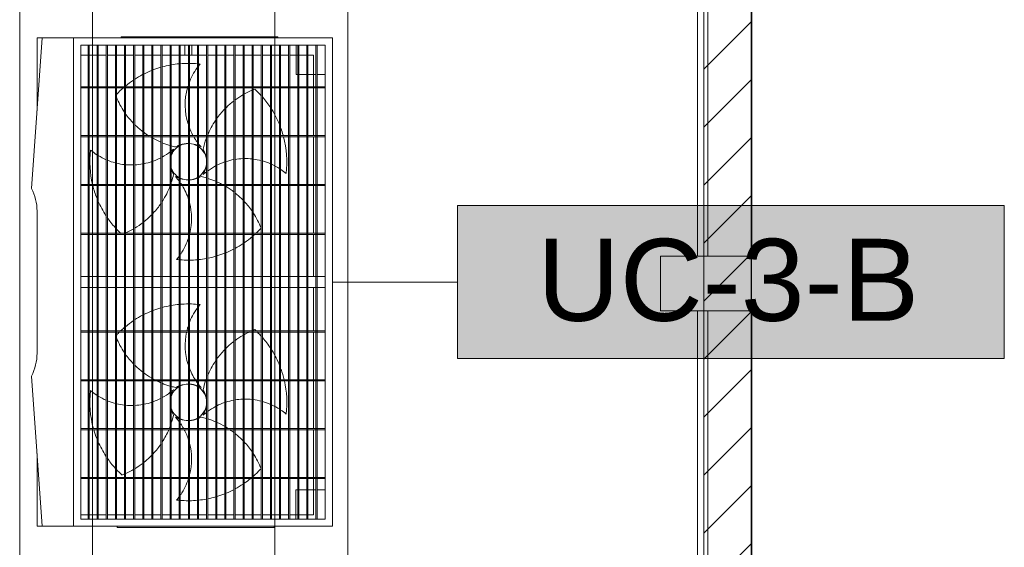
# Model space of a CAD drawing. Header units: metres. Extents: x 2.5 to 41.3, y -72.9 to -49.4.
# Tile 26 of 27: x 38.2 to 40.9, y -55.1 to -53.7. Entities that reach past the tile are written whole.
import ezdxf

# ---------------------------------------------------------------- set-up
doc = ezdxf.new("R2010")
doc.units = ezdxf.units.M
for name, color, linetype, lineweight in [('A-COLS', 7, 'Continuous', 18), ('A-FLOR', 7, 'Continuous', 18), ('A-WALL', 7, 'Continuous', 18), ('A-WALL-PATT', 7, 'Continuous', 18), ('I-WALL', 7, 'Continuous', 18), ('M-EQPM', 7, 'Continuous', 18), ('S-BEAM', 7, 'Continuous', 18), ('S-COLS', 7, 'Continuous', 18)]:
    doc.layers.add(name, color=color, linetype=linetype, lineweight=lineweight)
doc.layers.add('M-EQPM-IDEN', color=1, linetype='Continuous', lineweight=9, true_color=0xff0000)
doc.styles.add('Arial_2', font='arial.ttf', dxfattribs={"height": 0.225})

# ---------------------------------------------------------------- blocks, each defined once
blk = doc.blocks.new('4 GRE - ESCOLA DE CINEMA E AUDIOVISUAL CINE REX R07_rvt-1-LAJE TÉCNICA')
at = {"layer": 'A-WALL-PATT', "true_color": 0xd4d4d4}
h = blk.add_hatch(dxfattribs=at)
h.set_pattern_fill('FP_2', color=254, style=0, pattern_type=2)
h.set_pattern_definition([(45, (21.555, -62.929), (-0.0795495, 0.0795495), [])])
h.paths.add_polyline_path([(40.0373, -68.5214), (40.1673, -68.5214), (40.1673, -51.0704), (40.0373, -51.0704), (40.0373, -67.3856)])
at = {"layer": 'I-WALL', "color": 253, "true_color": 0xaaaaaa}
for p, q in [((40.1673, -68.5214), (40.1673, -51.0704)), ((40.0373, -51.1954), (40.0373, -68.5214))]:
    blk.add_line(p, q, dxfattribs=at)
blk = doc.blocks.new('Family - V504-298893-LAJE TÉCNICA')
at = {"layer": 'S-BEAM', "color": 253, "true_color": 0xaaaaaa}
for p, q in [((0.06, 1.5757), (-0.06, 1.5757)), ((-0.06, 1.5757), (-0.06, -1.5757)), ((0.06, -1.5757), (0.06, 1.5757)), ((-0.06, -1.5757), (0.06, -1.5757))]:
    blk.add_line(p, q, dxfattribs=at)
blk = doc.blocks.new('Family - V504-298895-LAJE TÉCNICA')
at = {"layer": 'S-BEAM', "color": 253, "true_color": 0xaaaaaa}
for p, q in [((0.06, 1.5693), (-0.06, 1.5693)), ((-0.06, 1.5693), (-0.06, -1.5693)), ((0.06, -1.5693), (0.06, 1.5693)), ((-0.06, -1.5693), (0.06, -1.5693))]:
    blk.add_line(p, q, dxfattribs=at)
blk = doc.blocks.new('Family - P19-298905-LAJE TÉCNICA')
at = {"layer": 'S-COLS', "color": 253, "true_color": 0xaaaaaa}
for p, q in [((0.125, 0.075), (-0.125, 0.075)), ((-0.125, 0.075), (-0.125, -0.075)), ((0.125, -0.075), (0.125, 0.075)), ((-0.125, -0.075), (0.125, -0.075))]:
    blk.add_line(p, q, dxfattribs=at)
blk = doc.blocks.new('Family - P19-301703-LAJE TÉCNICA')
at = {"layer": 'S-COLS', "color": 253, "true_color": 0xaaaaaa}
for p, q in [((0.125, 0.075), (-0.125, 0.075)), ((-0.125, 0.075), (-0.125, -0.075)), ((0.125, -0.075), (0.125, 0.075)), ((-0.125, -0.075), (0.125, -0.075))]:
    blk.add_line(p, q, dxfattribs=at)
blk = doc.blocks.new('ESTRUTURAL CINE REX _011_IFC-1-LAJE TÉCNICA')
at = {"layer": 'A-COLS', "color": 253, "lineweight": 18, "true_color": 0xaaaaaa}
blk.add_blockref('Family - P19-301703-LAJE TÉCNICA', (40.0437, -54.4219), dxfattribs=at)
at = {"layer": 'S-BEAM', "color": 253, "lineweight": 18, "true_color": 0xaaaaaa}
for name, p in [('Family - V504-298893-LAJE TÉCNICA', (40.1089, -52.7712)), ('Family - V504-298895-LAJE TÉCNICA', (40.1089, -56.0662))]:
    blk.add_blockref(name, p, dxfattribs=at)
at = {"layer": 'S-COLS', "color": 253, "lineweight": 18, "true_color": 0xaaaaaa}
blk.add_blockref('Family - P19-298905-LAJE TÉCNICA', (40.0437, -54.4219), dxfattribs=at)
blk = doc.blocks.new('Midea_VRF_Outdoor_MVCMax-M615_670_730_785_850_WV2GN1_50_60Hz_ - MVC-M785WV2GN1-V9-LAJE TÉCNICA')
at = {"layer": 'M-EQPM', "color": 1, "true_color": 0xff0000}
for p, q in [((0.67, 0.395), (-0.67, 0.395)), ((-0.67, 0.395), (-0.67, -0.315)), ((0.67, -0.315), (0.67, 0.395)), ((0.65, 0.3755), (-0.65, 0.3755)), ((-0.65, 0.3755), (-0.65, 0.375)), ((-0.65, 0.375), (0.65, 0.375)), ((-0.65, -0.295), (-0.65, 0.375)), ((-0.65, 0.375), (0.65, 0.375)), ((0.65, 0.353), (-0.65, 0.353)), ((-0.65, 0.353), (-0.65, 0.35)), ((-0.57, 0.353), (-0.57, 0.375)), ((-0.533, 0.3755), (-0.536, 0.3755)), ((-0.536, 0.3755), (-0.536, -0.2945)), ((-0.533, -0.2945), (-0.533, 0.3755)), ((-0.399, 0.3755), (-0.402, 0.3755)), ((-0.402, 0.3755), (-0.402, -0.2945)), ((-0.399, -0.2945), (-0.399, 0.3755)), ((-0.265, 0.3755), (-0.268, 0.3755)), ((-0.268, 0.3755), (-0.268, -0.2945)), ((-0.265, -0.2945), (-0.265, 0.3755)), ((-0.131, 0.3755), (-0.134, 0.3755)), ((-0.134, 0.3755), (-0.134, -0.2945)), ((-0.131, -0.2945), (-0.131, 0.3755)), ((0.015, 0.3755), (-0.015, 0.3755)), ((-0.015, 0.3755), (-0.015, -0.2945)), ((0.015, -0.2945), (0.015, 0.3755)), ((0.137, 0.3755), (0.134, 0.3755)), ((0.134, 0.3755), (0.134, -0.2945)), ((0.137, -0.2945), (0.137, 0.3755)), ((0.271, 0.3755), (0.268, 0.3755)), ((0.268, 0.3755), (0.268, -0.2945)), ((0.271, -0.2945), (0.271, 0.3755)), ((0.405, 0.3755), (0.402, 0.3755)), ((0.402, 0.3755), (0.402, -0.2945)), ((0.405, -0.2945), (0.405, 0.3755)), ((0.539, 0.3755), (0.536, 0.3755)), ((0.536, 0.3755), (0.536, -0.2945)), ((0.539, -0.2945), (0.539, 0.3755)), ((0.57, 0.375), (0.57, 0.353)), ((0.65, 0.375), (0.65, 0.3755)), ((0.65, 0.375), (0.65, -0.295)), ((0.65, 0.35), (0.65, 0.353)), ((-0.65, 0.35), (0.65, 0.35)), ((0.65, 0.328), (-0.65, 0.328)), ((-0.65, 0.328), (-0.65, 0.325)), ((-0.65, 0.325), (0.65, 0.325)), ((-0.536, 0.343), (-0.6224, 0.343)), ((-0.6224, 0.343), (-0.6224, 0.328)), ((-0.6224, 0.343), (-0.536, 0.343)), ((-0.6224, 0.328), (-0.6224, 0.343)), ((-0.6224, 0.325), (-0.6224, 0.303)), ((-0.6224, 0.303), (-0.6224, 0.325)), ((-0.57, 0.328), (-0.57, 0.35)), ((-0.57, 0.303), (-0.57, 0.325)), ((-0.4028, 0.343), (-0.533, 0.343)), ((-0.533, 0.343), (-0.4028, 0.343)), ((-0.268, 0.343), (-0.399, 0.343)), ((-0.399, 0.343), (-0.268, 0.343)), ((-0.134, 0.343), (-0.265, 0.343)), ((-0.265, 0.343), (-0.134, 0.343)), ((-0.015, 0.343), (-0.131, 0.343)), ((-0.131, 0.343), (-0.015, 0.343)), ((0.134, 0.343), (0.015, 0.343)), ((0.015, 0.343), (0.134, 0.343)), ((0.268, 0.343), (0.137, 0.343)), ((0.137, 0.343), (0.268, 0.343)), ((0.402, 0.343), (0.271, 0.343)), ((0.271, 0.343), (0.402, 0.343)), ((0.536, 0.343), (0.405, 0.343)), ((0.405, 0.343), (0.536, 0.343)), ((0.6389, 0.343), (0.539, 0.343)), ((0.539, 0.343), (0.6389, 0.343)), ((0.57, 0.35), (0.57, 0.328)), ((0.57, 0.325), (0.57, 0.303)), ((0.6389, 0.328), (0.6389, 0.343)), ((0.6389, 0.343), (0.6389, 0.328)), ((0.6389, 0.303), (0.6389, 0.325)), ((0.6389, 0.325), (0.6389, 0.303)), ((0.65, 0.325), (0.65, 0.328)), ((0.65, 0.303), (-0.65, 0.303)), ((-0.65, 0.303), (-0.65, 0.3)), ((-0.65, 0.3), (0.65, 0.3)), ((-0.6224, 0.3), (-0.6224, 0.278)), ((-0.6224, 0.278), (-0.6224, 0.3)), ((-0.57, 0.2955), (-0.57, 0.3)), ((0.57, 0.3), (0.57, 0.295)), ((0.6389, 0.278), (0.6389, 0.3)), ((0.6389, 0.3), (0.6389, 0.278)), ((0.65, 0.3), (0.65, 0.303)), ((-0.65, 0.2955), (-0.57, 0.2955)), ((0.65, 0.278), (-0.65, 0.278)), ((-0.65, 0.278), (-0.65, 0.275)), ((-0.65, 0.275), (0.65, 0.275)), ((-0.6224, 0.275), (-0.6224, 0.253)), ((-0.6224, 0.253), (-0.6224, 0.275)), ((0.57, 0.295), (0.65, 0.295)), ((0.6389, 0.253), (0.6389, 0.275)), ((0.6389, 0.275), (0.6389, 0.253)), ((0.65, 0.275), (0.65, 0.278)), ((-0.67, 0.2455), (-0.673, 0.2455)), ((-0.673, 0.2455), (-0.673, 0.2255)), ((-0.673, 0.2455), (-0.673, 0.2448)), ((0.65, 0.253), (-0.65, 0.253)), ((-0.65, 0.253), (-0.65, 0.25)), ((-0.65, 0.25), (0.65, 0.25)), ((-0.6224, 0.25), (-0.6224, 0.228)), ((-0.6224, 0.228), (-0.6224, 0.25)), ((0.6389, 0.228), (0.6389, 0.25)), ((0.6389, 0.25), (0.6389, 0.228)), ((0.65, 0.25), (0.65, 0.253)), ((-0.673, -0.1645), (-0.673, 0.2255)), ((0.65, 0.228), (-0.65, 0.228)), ((-0.65, 0.228), (-0.65, 0.225)), ((-0.65, 0.225), (0.65, 0.225)), ((-0.6224, 0.225), (-0.6224, 0.203)), ((-0.6224, 0.203), (-0.6224, 0.225)), ((0.6389, 0.203), (0.6389, 0.225)), ((0.6389, 0.225), (0.6389, 0.203)), ((0.65, 0.225), (0.65, 0.228)), ((0.673, 0.235), (0.67, 0.235)), ((0.673, 0.2343), (0.673, 0.235)), ((0.673, 0.215), (0.673, 0.235)), ((0.65, 0.203), (-0.65, 0.203)), ((-0.65, 0.203), (-0.65, 0.2)), ((-0.65, 0.2), (0.65, 0.2)), ((-0.6224, 0.2), (-0.6224, 0.178)), ((-0.6224, 0.178), (-0.6224, 0.2)), ((0.6389, 0.178), (0.6389, 0.2)), ((0.6389, 0.2), (0.6389, 0.178)), ((0.65, 0.2), (0.65, 0.203)), ((0.673, 0.215), (0.673, -0.175)), ((0.65, 0.178), (-0.65, 0.178)), ((-0.65, 0.178), (-0.65, 0.175)), ((-0.65, 0.175), (0.65, 0.175)), ((-0.6224, 0.175), (-0.6224, 0.153)), ((-0.6224, 0.153), (-0.6224, 0.175)), ((0.6389, 0.153), (0.6389, 0.175)), ((0.6389, 0.175), (0.6389, 0.153)), ((0.65, 0.175), (0.65, 0.178)), ((0.65, 0.153), (-0.65, 0.153)), ((-0.65, 0.153), (-0.65, 0.15)), ((-0.65, 0.15), (0.65, 0.15)), ((-0.6224, 0.15), (-0.6224, 0.128)), ((-0.6224, 0.128), (-0.6224, 0.15)), ((0.6389, 0.128), (0.6389, 0.15)), ((0.6389, 0.15), (0.6389, 0.128)), ((0.65, 0.15), (0.65, 0.153)), ((0.65, 0.128), (-0.65, 0.128)), ((-0.65, 0.128), (-0.65, 0.125)), ((-0.65, 0.125), (0.65, 0.125)), ((-0.6224, 0.125), (-0.6224, 0.103)), ((-0.6224, 0.103), (-0.6224, 0.125)), ((0.6389, 0.103), (0.6389, 0.125)), ((0.6389, 0.125), (0.6389, 0.103)), ((0.65, 0.125), (0.65, 0.128)), ((0.65, 0.103), (-0.65, 0.103)), ((-0.65, 0.103), (-0.65, 0.1)), ((-0.65, 0.1), (0.65, 0.1)), ((-0.6224, 0.1), (-0.6224, 0.078)), ((-0.6224, 0.078), (-0.6224, 0.1)), ((0.6389, 0.078), (0.6389, 0.1)), ((0.6389, 0.1), (0.6389, 0.078)), ((0.65, 0.1), (0.65, 0.103)), ((0.65, 0.078), (-0.65, 0.078)), ((-0.65, 0.078), (-0.65, 0.075)), ((-0.65, 0.075), (0.65, 0.075)), ((-0.6224, 0.075), (-0.6224, 0.053)), ((-0.6224, 0.053), (-0.6224, 0.075)), ((0.6389, 0.053), (0.6389, 0.075)), ((0.6389, 0.075), (0.6389, 0.053)), ((0.65, 0.075), (0.65, 0.078)), ((0.65, 0.053), (-0.65, 0.053)), ((-0.65, 0.053), (-0.65, 0.05)), ((-0.65, 0.05), (0.65, 0.05)), ((0.65, 0.028), (-0.65, 0.028)), ((-0.65, 0.028), (-0.65, 0.025)), ((-0.6224, 0.05), (-0.6224, 0.028)), ((-0.6224, 0.028), (-0.6224, 0.05)), ((0.6389, 0.028), (0.6389, 0.05)), ((0.6389, 0.05), (0.6389, 0.028)), ((0.65, 0.05), (0.65, 0.053)), ((0.65, 0.025), (0.65, 0.028)), ((-0.65, 0.025), (0.65, 0.025)), ((-0.6224, 0.01), (-0.65, 0.01)), ((0.65, 0.003), (-0.65, 0.003)), ((-0.65, 0.003), (-0.65, 0)), ((-0.6224, 0.025), (-0.6224, 0.003)), ((-0.6224, 0.003), (-0.6224, 0.025)), ((0.6389, 0.003), (0.6389, 0.025)), ((0.6389, 0.025), (0.6389, 0.003)), ((0.65, 0), (0.65, 0.003)), ((-0.65, 0), (0.65, 0)), ((-0.65, -0.01), (-0.6224, -0.01)), ((0.65, -0.022), (-0.65, -0.022)), ((-0.65, -0.022), (-0.65, -0.025)), ((-0.65, -0.025), (0.65, -0.025)), ((-0.6224, 0), (-0.6224, -0.022)), ((-0.6224, -0.022), (-0.6224, 0)), ((-0.6224, -0.025), (-0.6224, -0.047)), ((-0.6224, -0.047), (-0.6224, -0.025)), ((0.6389, -0.022), (0.6389, 0)), ((0.6389, 0), (0.6389, -0.022)), ((0.6389, -0.047), (0.6389, -0.025)), ((0.6389, -0.025), (0.6389, -0.047)), ((0.65, -0.025), (0.65, -0.022)), ((0.65, -0.047), (-0.65, -0.047)), ((-0.65, -0.047), (-0.65, -0.05)), ((-0.65, -0.05), (0.65, -0.05)), ((-0.6224, -0.05), (-0.6224, -0.072)), ((-0.6224, -0.072), (-0.6224, -0.05)), ((0.6389, -0.072), (0.6389, -0.05)), ((0.6389, -0.05), (0.6389, -0.072)), ((0.65, -0.05), (0.65, -0.047)), ((0.65, -0.072), (-0.65, -0.072)), ((-0.65, -0.072), (-0.65, -0.075)), ((-0.65, -0.075), (0.65, -0.075)), ((-0.6224, -0.075), (-0.6224, -0.097)), ((-0.6224, -0.097), (-0.6224, -0.075)), ((0.6389, -0.097), (0.6389, -0.075)), ((0.6389, -0.075), (0.6389, -0.097)), ((0.65, -0.075), (0.65, -0.072)), ((0.65, -0.097), (-0.65, -0.097)), ((-0.65, -0.097), (-0.65, -0.1)), ((-0.65, -0.1), (0.65, -0.1)), ((-0.6224, -0.1), (-0.6224, -0.122)), ((-0.6224, -0.122), (-0.6224, -0.1)), ((0.6389, -0.122), (0.6389, -0.1)), ((0.6389, -0.1), (0.6389, -0.122)), ((0.65, -0.1), (0.65, -0.097)), ((0.65, -0.122), (-0.65, -0.122)), ((-0.65, -0.122), (-0.65, -0.125)), ((-0.65, -0.125), (0.65, -0.125)), ((-0.6224, -0.125), (-0.6224, -0.147)), ((-0.6224, -0.147), (-0.6224, -0.125)), ((0.6389, -0.147), (0.6389, -0.125)), ((0.6389, -0.125), (0.6389, -0.147)), ((0.65, -0.125), (0.65, -0.122)), ((0.65, -0.147), (-0.65, -0.147)), ((-0.65, -0.147), (-0.65, -0.15)), ((-0.65, -0.15), (0.65, -0.15)), ((-0.6224, -0.15), (-0.6224, -0.172)), ((-0.6224, -0.172), (-0.6224, -0.15)), ((0.6389, -0.172), (0.6389, -0.15)), ((0.6389, -0.15), (0.6389, -0.172)), ((0.65, -0.15), (0.65, -0.147)), ((-0.673, -0.1645), (-0.673, -0.1845)), ((-0.673, -0.1838), (-0.673, -0.1845)), ((-0.673, -0.1845), (-0.67, -0.1845)), ((0.65, -0.172), (-0.65, -0.172)), ((-0.65, -0.172), (-0.65, -0.175)), ((-0.65, -0.175), (0.65, -0.175)), ((-0.6224, -0.175), (-0.6224, -0.197)), ((-0.6224, -0.197), (-0.6224, -0.175)), ((0.6389, -0.197), (0.6389, -0.175)), ((0.6389, -0.175), (0.6389, -0.197)), ((0.65, -0.175), (0.65, -0.172)), ((0.673, -0.195), (0.673, -0.175)), ((0.65, -0.197), (-0.65, -0.197)), ((-0.65, -0.197), (-0.65, -0.2)), ((-0.65, -0.2), (0.65, -0.2)), ((-0.6224, -0.2), (-0.6224, -0.222)), ((-0.6224, -0.222), (-0.6224, -0.2)), ((0.6389, -0.222), (0.6389, -0.2)), ((0.6389, -0.2), (0.6389, -0.222)), ((0.65, -0.2), (0.65, -0.197)), ((0.67, -0.195), (0.673, -0.195)), ((0.673, -0.195), (0.673, -0.1943)), ((0.65, -0.222), (-0.65, -0.222)), ((-0.65, -0.222), (-0.65, -0.225)), ((-0.65, -0.225), (0.65, -0.225)), ((-0.6224, -0.225), (-0.6224, -0.247)), ((-0.6224, -0.247), (-0.6224, -0.225)), ((0.6389, -0.247), (0.6389, -0.225)), ((0.6389, -0.225), (0.6389, -0.247)), ((0.65, -0.225), (0.65, -0.222)), ((0.65, -0.247), (-0.65, -0.247)), ((-0.65, -0.247), (-0.65, -0.25)), ((-0.65, -0.25), (0.65, -0.25)), ((-0.6224, -0.25), (-0.6224, -0.272)), ((-0.6224, -0.272), (-0.6224, -0.25)), ((0.6389, -0.272), (0.6389, -0.25)), ((0.6389, -0.25), (0.6389, -0.272)), ((0.65, -0.25), (0.65, -0.247)), ((0.65, -0.272), (-0.65, -0.272)), ((-0.65, -0.272), (-0.65, -0.275)), ((-0.65, -0.275), (0.65, -0.275)), ((0.65, -0.295), (-0.65, -0.295)), ((-0.6224, -0.275), (-0.6224, -0.295)), ((-0.6224, -0.295), (-0.6224, -0.275)), ((-0.536, -0.2945), (-0.533, -0.2945)), ((-0.402, -0.2945), (-0.399, -0.2945)), ((-0.268, -0.2945), (-0.265, -0.2945)), ((-0.134, -0.2945), (-0.131, -0.2945)), ((-0.015, -0.2945), (0.015, -0.2945)), ((0.134, -0.2945), (0.137, -0.2945)), ((0.268, -0.2945), (0.271, -0.2945)), ((0.402, -0.2945), (0.405, -0.2945)), ((0.536, -0.2945), (0.539, -0.2945)), ((0.6389, -0.295), (0.6389, -0.275)), ((0.6389, -0.275), (0.6389, -0.295)), ((0.65, -0.275), (0.65, -0.272)), ((-0.67, -0.315), (0.67, -0.315)), ((-0.67, -0.315), (-0.67, -0.4009)), ((0.67, -0.315), (-0.67, -0.315)), ((0.67, -0.4006), (0.67, -0.315)), ((-0.67, -0.4009), (-0.2572, -0.43)), ((-0.67, -0.4009), (-0.67, -0.415)), ((0.2578, -0.4303), (0.67, -0.4006)), ((0.67, -0.415), (0.67, -0.4006)), ((-0.67, -0.415), (-0.4701, -0.415)), ((-0.195, -0.415), (0.195, -0.415)), ((0.47, -0.415), (0.67, -0.415))]:
    blk.add_line(p, q, dxfattribs=at)
for centre, radius, start, end in [((-0.3302, 0), 0.27, 111.5747, 121.9812), ((-0.3302, 0), 0.27, 105.6283, 109.7442), ((-0.3302, 0), 0.27, 83.171, 104.7659), ((-0.1651, 0.156), 0.1739, 147.0316, 155.4744), ((-0.1651, 0.156), 0.1739, 139.8861, 145.8463), ((0.3298, 0), 0.27, 111.5747, 121.9812), ((0.3298, 0), 0.27, 103.2575, 109.7442), ((0.3298, 0), 0.27, 83.171, 102.6111), ((0.4949, 0.156), 0.1739, 147.0316, 155.4744), ((0.4949, 0.156), 0.1739, 139.8861, 145.8463), ((-0.3302, 0), 0.27, 123.2095, 130.9698), ((-0.1651, 0.156), 0.1739, 156.5266, 164.2427), ((0.3298, 0), 0.27, 123.2095, 130.9698), ((0.4949, 0.156), 0.1739, 156.5266, 164.2427), ((-0.3302, 0), 0.27, 131.9198, 137.5963), ((-0.1651, 0.156), 0.1739, 165.2949, 172.6975), ((-0.0641, -0.016), 0.2312, 111.3182, 122.8959), ((-0.3302, 0), 0.27, 43.1231, 47.5963), ((0.3298, 0), 0.27, 131.9198, 135.7125), ((0.4949, 0.156), 0.1739, 165.2949, 172.6975), ((0.5959, -0.016), 0.2312, 111.3182, 122.8959), ((0.3298, 0), 0.27, 41.4697, 47.5963), ((-0.3142, 0.2661), 0.2312, 201.3182, 202.4524), ((-0.3142, 0.2661), 0.2312, 203.2874, 209.4112), ((-0.1651, 0.156), 0.1739, 173.6937, 180.7292), ((-0.0641, -0.016), 0.2312, 124.1027, 132.9526), ((-0.3302, 0), 0.27, 41.4697, 42.1731), ((-0.3302, 0), 0.27, 34.6223, 40.6097), ((0.3298, 0), 0.27, 136.5725, 137.5963), ((0.3458, 0.2661), 0.2312, 201.3182, 202.4524), ((0.3458, 0.2661), 0.2312, 204.9217, 209.4112), ((0.4949, 0.156), 0.1739, 173.6937, 180.7292), ((0.5959, -0.016), 0.2312, 124.1027, 132.9526), ((0.3298, 0), 0.27, 39.9564, 40.6097), ((0.3298, 0), 0.27, 34.6223, 39.0064), ((-0.3142, 0.2661), 0.2312, 210.2462, 216.8845), ((-0.1651, 0.156), 0.1739, 181.9997, 189.3278), ((-0.0641, -0.016), 0.2312, 134.0726, 141.2768), ((-0.3302, 0), 0.27, 28.4062, 33.8764), ((0.3458, 0.2661), 0.2312, 210.2462, 216.8845), ((0.4949, 0.156), 0.1739, 181.9997, 189.3278), ((0.5959, -0.016), 0.2312, 134.0726, 141.2768), ((0.3298, 0), 0.27, 28.4062, 33.8764), ((-0.3142, 0.2661), 0.2312, 217.8307, 224.992), ((-0.1651, 0.156), 0.1739, 190.3271, 197.8637), ((-0.0641, -0.016), 0.2312, 142.2591, 148.8725), ((-0.3302, 0), 0.27, 22.5107, 27.6603), ((0.3458, 0.2661), 0.2312, 217.8307, 224.992), ((0.4949, 0.156), 0.1739, 190.3271, 197.8637), ((0.5959, -0.016), 0.2312, 147.3049, 148.8725), ((0.5959, -0.016), 0.2312, 142.2591, 145.7941), ((0.3298, 0), 0.27, 22.5107, 27.6603), ((-0.3142, 0.2661), 0.2312, 226.1336, 234.505), ((-0.1651, 0.156), 0.1739, 198.9259, 206.7155), ((-0.0641, -0.016), 0.2312, 152.3412, 156.0039), ((-0.0641, -0.016), 0.2312, 149.7283, 150.8304), ((-0.3302, 0), 0.27, 16.8426, 21.8305), ((0.3458, 0.2661), 0.2312, 226.1336, 234.505), ((0.4949, 0.156), 0.1739, 198.9259, 206.7155), ((0.5959, -0.016), 0.2312, 149.7283, 156.0039), ((0.3298, 0), 0.27, 16.8426, 21.8305), ((-0.3142, 0.2661), 0.2312, 235.8948, 247.4891), ((-0.1651, 0.156), 0.1739, 207.958, 216.5966), ((-0.0641, -0.016), 0.2312, 156.7936, 162.5464), ((-0.3302, 0), 0.27, 11.3613, 16.1625), ((0.3458, 0.2661), 0.2312, 235.8948, 247.4891), ((0.4949, 0.156), 0.1739, 207.958, 216.5966), ((0.5959, -0.016), 0.2312, 156.7936, 162.5464), ((0.3298, 0), 0.27, 11.3613, 16.1625), ((-0.3302, 0), 0.27, 173.171, 174.0436), ((-0.4862, 0.1651), 0.1739, 229.8861, 232.1717), ((-0.3142, 0.2661), 0.2312, 249.8555, 257.2532), ((-0.4862, 0.1651), 0.1739, 307.5186, 311.5723), ((-0.3102, 0), 0.07, 150, 156.2194), ((-0.3302, 0), 0.05, 34.3456, 145.6544), ((-0.3302, -0.02), 0.07, 60, 120), ((-0.1651, 0.156), 0.1739, 217.8026, 221.5723), ((-0.0641, -0.016), 0.2312, 163.3308, 167.2532), ((-0.3502, 0), 0.07, 23.7806, 30), ((-0.3302, 0), 0.27, 5.9743, 10.7149), ((0.3298, 0), 0.27, 173.171, 174.0436), ((0.1738, 0.1651), 0.1739, 229.8861, 232.3546), ((0.3458, 0.2661), 0.2312, 249.8555, 250.2453), ((0.3458, 0.2661), 0.2312, 251.0297, 257.2532), ((0.1738, 0.1651), 0.1739, 307.5186, 311.5723), ((0.3498, 0), 0.07, 150, 156.2194), ((0.3298, 0), 0.05, 34.3456, 145.6544), ((0.3298, -0.02), 0.07, 60, 120), ((0.4949, 0.156), 0.1739, 217.8026, 221.5723), ((0.5959, -0.016), 0.2312, 163.3308, 167.2532), ((0.3098, 0), 0.07, 23.7806, 30), ((0.3298, 0), 0.27, 5.9743, 10.7149), ((-0.3302, 0), 0.27, 174.6814, 179.3583), ((-0.3302, 0), 0.27, 179.9961, 184.6814), ((-0.4862, 0.1651), 0.1739, 234.1587, 249.8364), ((-0.4862, 0.1651), 0.1739, 290.1872, 298.7003), ((-0.4862, 0.1651), 0.1739, 300.2455, 305.7812), ((-0.3302, 0), 0.05, 180, 206.2684), ((-0.3102, 0), 0.07, 158.8849, 177.5162), ((-0.3302, 0), 0.05, 150, 176.5227), ((-0.3302, 0), 0.05, 3.4773, 30), ((-0.3302, 0), 0.05, 333.7316, 360), ((-0.3502, 0), 0.07, 2.4838, 21.1151), ((-0.1742, -0.1651), 0.1739, 107.4417, 121.6926), ((-0.1742, -0.1651), 0.1739, 76.6276, 104.6962), ((-0.1742, -0.1651), 0.1739, 55.9627, 72.7763), ((-0.3302, 0), 0.27, 0.6339, 5.3279), ((0.3298, 0), 0.27, 174.6814, 179.3583), ((0.3298, 0), 0.27, 179.9961, 184.6814), ((0.1738, 0.1651), 0.1739, 234.1587, 249.8364), ((0.1738, 0.1651), 0.1739, 290.1872, 303.0593), ((0.1738, 0.1651), 0.1739, 304.2652, 305.7812), ((0.3298, 0), 0.05, 180, 206.2684), ((0.3498, 0), 0.07, 158.8849, 177.5162), ((0.3298, 0), 0.05, 150, 176.5227), ((0.3298, 0), 0.05, 3.4773, 30), ((0.3298, 0), 0.05, 333.7316, 360), ((0.3098, 0), 0.07, 2.4838, 21.1151), ((0.4858, -0.1651), 0.1739, 107.4417, 117.7068), ((0.4858, -0.1651), 0.1739, 75.7162, 104.6962), ((0.4858, -0.1651), 0.1739, 55.9627, 72.0681), ((0.3298, 0), 0.27, 0.6339, 5.3279), ((-0.3302, 0), 0.27, 185.3279, 190.0684), ((-0.4862, 0.1651), 0.1739, 252.7763, 253.2607), ((-0.4862, 0.1651), 0.1739, 254.3128, 287.4417), ((-0.3102, 0), 0.07, 180, 198.4497), ((-0.3102, 0), 0.07, 201.1151, 210), ((-0.3302, 0), 0.05, 210, 251.1072), ((-0.3302, 0), 0.05, 288.8928, 330), ((-0.1742, -0.1651), 0.1739, 125.7812, 131.5723), ((-0.3502, 0), 0.07, 330, 338.8849), ((-0.3502, 0), 0.07, 341.5503, 360), ((-0.1742, -0.1651), 0.1739, 122.8985, 124.0439), ((-0.1742, -0.1651), 0.1739, 49.8861, 54.1587), ((-0.3302, 0), 0.27, 353.171, 354.6814), ((-0.3302, 0), 0.27, 355.3192, 359.9961), ((0.3298, 0), 0.27, 185.3279, 190.0684), ((0.1738, 0.1651), 0.1739, 252.7763, 256.768), ((0.1738, 0.1651), 0.1739, 257.7826, 287.4417), ((0.3498, 0), 0.07, 180, 198.4497), ((0.3498, 0), 0.07, 201.1151, 210), ((0.3298, 0), 0.05, 210, 251.1072), ((0.3298, 0), 0.05, 288.8928, 330), ((0.4858, -0.1651), 0.1739, 125.7812, 131.5723), ((0.3098, 0), 0.07, 330, 338.8849), ((0.3098, 0), 0.07, 341.5503, 360), ((0.4858, -0.1651), 0.1739, 118.8788, 124.0439), ((0.4858, -0.1651), 0.1739, 49.8861, 54.1587), ((0.3298, 0), 0.27, 353.171, 354.6814), ((0.3298, 0), 0.27, 355.3192, 359.9961), ((-0.3302, 0), 0.27, 190.7149, 195.4823), ((-0.5963, 0.016), 0.2312, 337.578, 343.3308), ((-0.5963, 0.016), 0.2312, 344.1153, 347.2532), ((-0.3302, 0.02), 0.07, 240, 253.6812), ((-0.4953, -0.156), 0.1739, 39.0085, 41.5723), ((-0.4953, -0.156), 0.1739, 28.9592, 37.8026), ((-0.3302, 0.02), 0.07, 286.3188, 300), ((-0.3462, -0.2661), 0.2312, 72.222, 77.2532), ((-0.3462, -0.2661), 0.2312, 57.4057, 69.3562), ((0.3298, 0), 0.27, 190.7149, 195.4823), ((0.0637, 0.016), 0.2312, 337.578, 343.3308), ((0.0637, 0.016), 0.2312, 344.1153, 347.2532), ((0.3298, 0.02), 0.07, 240, 253.6812), ((0.1647, -0.156), 0.1739, 39.0085, 41.5723), ((0.1647, -0.156), 0.1739, 28.9592, 37.8026), ((0.3298, 0.02), 0.07, 286.3188, 300), ((0.3138, -0.2661), 0.2312, 72.222, 77.2532), ((0.3138, -0.2661), 0.2312, 67.5257, 69.8555), ((0.3138, -0.2661), 0.2312, 57.4057, 66.7413), ((-0.3302, 0), 0.27, 196.1625, 201.1504), ((-0.5963, 0.016), 0.2312, 330.584, 336.7936), ((-0.4953, -0.156), 0.1739, 19.9881, 27.7777), ((-0.3462, -0.2661), 0.2312, 47.2751, 55.8948), ((0.3298, 0), 0.27, 196.1625, 201.1504), ((0.0637, 0.016), 0.2312, 334.0536, 336.7936), ((0.1647, -0.156), 0.1739, 19.9881, 27.7777), ((0.3138, -0.2661), 0.2312, 47.2751, 55.8948), ((-0.3302, 0), 0.27, 201.8305, 206.9144), ((-0.5963, 0.016), 0.2312, 329.0173, 329.7283), ((-0.4953, -0.156), 0.1739, 11.3264, 18.9259), ((-0.3462, -0.2661), 0.2312, 38.7769, 46.1336), ((0.3298, 0), 0.27, 201.8305, 206.9144), ((0.0637, 0.016), 0.2312, 323.2415, 329.7283), ((0.0637, 0.016), 0.2312, 330.584, 332.5428), ((0.1647, -0.156), 0.1739, 11.3264, 18.9259), ((0.3138, -0.2661), 0.2312, 38.7769, 46.1336), ((-0.3302, 0), 0.27, 207.6603, 213.1305), ((-0.5963, 0.016), 0.2312, 315.0549, 322.2591), ((-0.5963, 0.016), 0.2312, 323.2415, 327.5065), ((-0.4953, -0.156), 0.1739, 2.999, 10.3271), ((-0.3462, -0.2661), 0.2312, 31.0813, 37.8307), ((0.3298, 0), 0.27, 207.6603, 213.1305), ((0.0637, 0.016), 0.2312, 315.0549, 322.2591), ((0.1647, -0.156), 0.1739, 2.999, 10.3271), ((0.3138, -0.2661), 0.2312, 31.0813, 37.8307), ((-0.3302, 0), 0.27, 213.8764, 219.7496), ((-0.5963, 0.016), 0.2312, 305.3095, 314.0726), ((-0.4953, -0.156), 0.1739, 354.69, 1.9997), ((-0.3462, -0.2661), 0.2312, 24.1225, 30.2462), ((0.3298, 0), 0.27, 213.8764, 219.7496), ((0.0637, 0.016), 0.2312, 305.3095, 314.0726), ((0.1647, -0.156), 0.1739, 354.69, 1.9997), ((0.3138, -0.2661), 0.2312, 24.1225, 30.2462), ((-0.3302, 0), 0.27, 221.0331, 226.9165), ((-0.5963, 0.016), 0.2312, 292.6185, 304.1027), ((-0.4953, -0.156), 0.1739, 346.3471, 353.6937), ((-0.3302, 0), 0.27, 312.8698, 316.6872), ((0.3298, 0), 0.27, 220.6097, 223.2498), ((0.3298, 0), 0.27, 224.1999, 226.9165), ((0.0637, 0.016), 0.2312, 292.6185, 304.1027), ((0.1647, -0.156), 0.1739, 346.3471, 353.6937), ((0.3298, 0), 0.27, 312.8698, 317.5963), ((0.3138, -0.2661), 0.2312, 21.3182, 23.2874), ((-0.4953, -0.156), 0.1739, 337.5788, 345.2949), ((-0.3302, 0), 0.27, 304.4379, 311.9198), ((0.1647, -0.156), 0.1739, 337.5788, 345.2949), ((0.3298, 0), 0.27, 304.4379, 311.9198), ((-0.4953, -0.156), 0.1739, 328.217, 336.5266), ((-0.3302, 0), 0.27, 293.4052, 303.2095), ((0.1647, -0.156), 0.1739, 328.217, 336.5266), ((0.3298, 0), 0.27, 293.4052, 303.2095), ((-0.4953, -0.156), 0.1739, 319.8861, 327.0316), ((-0.3302, 0), 0.27, 263.171, 283.3438), ((-0.3302, 0), 0.27, 283.9902, 291.5747), ((0.1647, -0.156), 0.1739, 319.8861, 327.0316), ((0.3298, 0), 0.27, 263.171, 285.5276), ((0.3298, 0), 0.27, 286.2078, 291.5747), ((-0.195, -0.5514), 0.1364, 90, 117.1211), ((0.195, -0.5514), 0.1364, 62.595, 90)]:
    blk.add_arc(centre, radius, start, end, dxfattribs=at)
blk = doc.blocks.new('M_Identificador de equipamento mecânico_BTS - Em caixas-817025-LAJE TÉCNICA')
at = {"layer": 'M-EQPM-IDEN', "true_color": 0xf5f5f5}
blk.add_hatch(color=7, dxfattribs=at).paths.add_polyline_path([(0.01, 0.0028), (0.01, -0.0028), (-0.01, -0.0028), (-0.01, 0.0028)])
at = {"layer": 'M-EQPM-IDEN'}
for p, q in [((0.01, 0.0028), (-0.01, 0.0028)), ((-0.01, 0.0028), (-0.01, -0.0028)), ((-0.01, 0.0028), (0.01, 0.0028)), ((-0.01, -0.0028), (-0.01, 0.0028)), ((0.01, -0.0028), (0.01, 0.0028)), ((0.01, 0.0028), (0.01, -0.0028)), ((-0.01, -0.0028), (0.01, -0.0028)), ((0.01, -0.0028), (-0.01, -0.0028))]:
    blk.add_line(p, q, dxfattribs=at)

msp = doc.modelspace()

# ---------------------------------------------------------------- linework, layer by layer
at = {"layer": 'A-FLOR', "color": 253, "true_color": 0xaaaaaa}
for p, q in [((40.0198, -54.3469), (40.0198, -51.1955)), ((40.0198, -57.6355), (40.0198, -54.4969))]:
    msp.add_line(p, q, dxfattribs=at)
at = {"layer": 'A-WALL', "color": 253, "true_color": 0xaaaaaa}
for p, q in [((38.1614, -56.6955), (38.1614, -52.1955)), ((38.3614, -52.1955), (38.3614, -56.6955)), ((38.8614, -56.6955), (38.8614, -52.1955)), ((39.0614, -52.1955), (39.0614, -56.6955))]:
    msp.add_line(p, q, dxfattribs=at)
at = {"layer": 'M-EQPM-IDEN'}
msp.add_line((39.0189, -54.4177), (39.3617, -54.4177), dxfattribs=at)

# ---------------------------------------------------------------- block references
at = {"lineweight": 5}
for name in ['4 GRE - ESCOLA DE CINEMA E AUDIOVISUAL CINE REX R07_rvt-1-LAJE TÉCNICA', 'ESTRUTURAL CINE REX _011_IFC-1-LAJE TÉCNICA']:
    msp.add_blockref(name, (0, 0), dxfattribs=at)
at = {"layer": 'M-EQPM', "color": 1, "true_color": 0xff0000, "rotation": 270.0000000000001}
msp.add_blockref('Midea_VRF_Outdoor_MVCMax-M615_670_730_785_850_WV2GN1_50_60Hz_ - MVC-M785WV2GN1-V9-LAJE TÉCNICA', (38.6239, -54.4177), dxfattribs=at)
at = {"layer": 'M-EQPM-IDEN', "xscale": 74.99999999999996, "yscale": 74.99999999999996, "zscale": 74.99999999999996}
msp.add_blockref('M_Identificador de equipamento mecânico_BTS - Em caixas-817025-LAJE TÉCNICA', (40.1117, -54.4177), dxfattribs=at)

# ---------------------------------------------------------------- texts
at = {"layer": 'M-EQPM-IDEN', "color": 7, "insert": (39.5804, -54.2989), "char_height": 0.225, "width": 1.280696, "attachment_point": 1, "style": 'Arial_2'}
msp.add_mtext('UC-3-B', dxfattribs=at)

doc.saveas('drawing.dxf')
